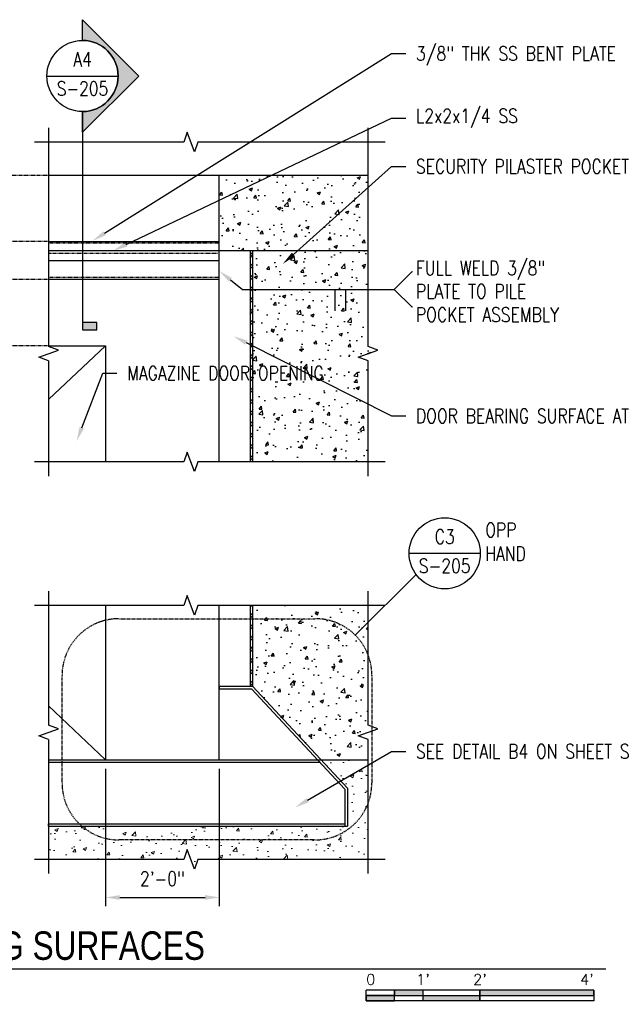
# Model space of a CAD drawing. Header units: inches. Extents: x 56 to 1759, y 30 to 684.
# Tile 6 of 12: x 385 to 512, y 477 to 684. Entities that reach past the tile are written whole.
import ezdxf
from ezdxf import colors
from ezdxf.entities.mleader import LeaderData, LeaderLine
from ezdxf.enums import TextEntityAlignment as Align
from ezdxf.math import Vec2, Vec3

# ---------------------------------------------------------------- set-up
doc = ezdxf.new("R2010")
doc.units = ezdxf.units.IN
doc.header["$MEASUREMENT"] = 0
doc.linetypes.add('Hidden 3_32_', pattern=[0.140625, 0.09375, -0.046875])
doc.linetypes.add('HIDDEN2', pattern=[0.1875, 0.125, -0.0625])
for name, color, linetype in [('A-DETL-HDLN', 90, 'Hidden 3_32_'), ('G-ANNO-REFR', 2, 'Continuous'), ('M-DETL-PATT', 1, 'Continuous'), ('S-ANNO-DIMS', 1, 'Continuous'), ('S-ANNO-NOTE', 2, 'Continuous'), ('S-ANNO-SYMB', 2, 'Continuous'), ('S-ANNO-TEXT', 2, 'Continuous'), ('S-ANNO-TITL', 2, 'Continuous'), ('S-DETL-LIGHT', 2, 'Continuous'), ('S-DETL-MEDM', 3, 'Continuous')]:
    doc.layers.add(name, color=color, linetype=linetype)
doc.layers.add('A-WALL-PATT', color=9, linetype='Continuous', lineweight=18, true_color=0x808080)
doc.styles.add('AEC_COMN_TITLE', font='romans.shx', dxfattribs={"width": 0.8, "height": 0.1875})
doc.styles.add('Annotative', font='romans.shx', dxfattribs={"width": 0.8, "height": 0.125})
doc.styles.add('Arial', font='romans.shx', dxfattribs={"width": 0.8})
doc.styles.add('ROMANS', font='romans.shx', dxfattribs={"width": 0.8})
doc.styles.add('Title', font='swiss.ttf')
doc.styles.add('TITLES', font='swiss.ttf', dxfattribs={"width": 0.8, "height": 0.25})
doc.dimstyles.new('Annotative', dxfattribs={"dimscale": 0, "dimtxt": 0.125, "dimasz": 0.125, "dimexe": 0.078125, "dimexo": 0.078125, "dimgap": 0.09, "dimtad": 1, "dimdec": 3, "dimzin": 3, "dimdsep": 46, "dimlunit": 4, "dimtxsty": 'Annotative', "dimcen": 0.09, "dimclrt": 2, "dimazin": 2, "dimtfac": 1, "dimtdec": 3, "dimtmove": 0, "dimatfit": 0, "dimfxl": 1, "dimfrac": 2, "dimtolj": 1, "dimtzin": 0, "dimarcsym": 0})

# ---------------------------------------------------------------- blocks, each defined once
blk = doc.blocks.new('*D60')
at = {"layer": 'Defpoints', "color": 0, "transparency": 16777216}
for p in [(402.77, 528.08), (426.77, 528.08), (426.77, 499.06)]:
    blk.add_point(p, dxfattribs=at)
at = {"layer": 'S-ANNO-DIMS', "color": 0, "lineweight": -2, "transparency": 16777216}
for p, q in [((402.77, 526.21), (402.77, 497.19)), ((426.77, 526.21), (426.77, 497.19)), ((405.77, 499.06), (423.77, 499.06))]:
    blk.add_line(p, q, dxfattribs=at)
at = {"layer": 'S-ANNO-DIMS', "color": 0, "transparency": 16777216}
for points in [[(405.77, 499.56), (405.77, 498.56), (402.77, 499.06)], [(423.77, 499.56), (423.77, 498.56), (426.77, 499.06)]]:
    blk.add_solid(points, dxfattribs=at)
at = {"layer": 'S-ANNO-DIMS', "color": 2, "lineweight": -3, "transparency": 16777216, "insert": (414.77, 503.01), "char_height": 3, "attachment_point": 5, "style": 'Annotative'}
blk.add_mtext('\\A1;2\'-0"', dxfattribs=at)
blk = doc.blocks.new('*U56')
for points in [[(-2, -0.2812), (-1.75, -0.2812), (-1.75, -0.2344), (-2, -0.2344)], [(-1.75, -0.2344), (-1.5, -0.2344), (-1.5, -0.1875), (-1.75, -0.1875)], [(-1.5, -0.2344), (-1, -0.2344), (-1, -0.2812), (-1.5, -0.2812)], [(-1, -0.2344), (0, -0.2344), (0, -0.1875), (-1, -0.1875)]]:
    blk.add_hatch(color=256).paths.add_polyline_path(points)
for p, q in [((0, -0.1875), (-2, -0.1875)), ((-2, -0.2812), (-2, -0.1875)), ((-2, -0.2344), (0, -0.2344)), ((-1.75, -0.2812), (-1.75, -0.1875)), ((-1.5, -0.2812), (-1.5, -0.1875)), ((-1, -0.2812), (-1, -0.1885)), ((0, -0.1875), (0, -0.2812)), ((0, -0.2812), (-2, -0.2812))]:
    blk.add_line(p, q)
at = {"flags": 128}
for points in [[(-2, -0.2812), (-1.75, -0.2812), (-1.75, -0.2344), (-2, -0.2344), (-2, -0.2812)], [(-1.75, -0.2344), (-1.5, -0.2344), (-1.5, -0.1875), (-1.75, -0.1875), (-1.75, -0.2344)], [(-1.5, -0.2344), (-1, -0.2344), (-1, -0.2812), (-1.5, -0.2812), (-1.5, -0.2344)], [(-1, -0.2344), (0, -0.2344), (0, -0.1875), (-1, -0.1875), (-1, -0.2344)]]:
    blk.add_lwpolyline(points, close=True, dxfattribs=at)
at = {"style": 'Arial'}
blk.add_text('0', height=0.0937, dxfattribs=at).set_placement((-2, -0.0937), align=Align.MIDDLE_LEFT)
for s, p in [("1'", (-1.5, -0.0937)), ("2'", (-1, -0.0937))]:
    blk.add_text(s, height=0.09375, dxfattribs=at).set_placement(p, align=Align.MIDDLE_CENTER)
blk.add_text("4'", height=0.09375, dxfattribs=at).set_placement((0, -0.0937), align=Align.MIDDLE_RIGHT)
blk = doc.blocks.new('*D62')
at = {"layer": 'Defpoints', "color": 0, "transparency": 16777216}
for p in [(378.38, 637.38), (390.77, 637.38), (366, 629.38)]:
    blk.add_point(p, dxfattribs=at)
at = {"layer": 'S-ANNO-DIMS', "color": 0, "lineweight": -2, "transparency": 16777216}
for p, q in [((378.38, 640.38), (378.38, 643.38)), ((378.38, 629.38), (378.38, 637.38)), ((378.38, 626.38), (378.38, 623.38))]:
    blk.add_line(p, q, dxfattribs=at)
at = {"layer": 'S-ANNO-DIMS', "color": 0, "transparency": 16777216}
for points in [[(377.88, 640.38), (378.88, 640.38), (378.38, 637.38)], [(377.88, 626.38), (378.88, 626.38), (378.38, 629.38)]]:
    blk.add_solid(points, dxfattribs=at)
at = {"layer": 'S-ANNO-DIMS', "color": 2, "transparency": 16777216, "insert": (374.44, 633.38), "char_height": 3, "attachment_point": 5, "rotation": 90, "style": 'Annotative', "bg_fill": 3, "box_fill_scale": 1.25, "bg_fill_color": 256, "bg_fill_true_color": 13158600, "bg_fill_transparency": 0}
blk.add_mtext('\\A1;8"', dxfattribs=at)
blk = doc.blocks.new('*U106')
blk.add_line((0, 0), (9.6222, 0))
blk.add_circle((-0.3126, 0), 0.3126)
at = {"style": 'Title'}
for tag, p, height in [('TITLE1', (0.2408, 0.3775), 0.25), ('SCALE', (0.25, -0.1768), 0.0984)]:
    blk.add_attdef(tag, p, '', height=height, dxfattribs=at)
blk.add_attdef('TITLE2', text='', height=0.25, dxfattribs=at).set_placement((0.2408, 0.3281), align=Align.TOP_LEFT)
blk.add_attdef('NUMBER', text='', height=0.25, dxfattribs=at).set_placement((-0.3126, 0), align=Align.MIDDLE_CENTER)
blk = doc.blocks.new('Detail Callout AEC')
at = {"color": 0, "linetype": 'ByBlock', "lineweight": -3, "transparency": 16777216}
blk.add_line((0.25, 0), (-0.25, 0), dxfattribs=at)
blk.add_circle((0, 0), 0.25, dxfattribs=at)
at = {"color": 0, "linetype": 'ByBlock', "lineweight": -3, "transparency": 16777216, "style": 'AEC_COMN_TITLE'}
for tag, p in [('VIEWNUMBER', (0, 0.0508)), ('SHEETNUMBER', (0, -0.1263))]:
    blk.add_attdef(tag, text='', height=0.0938, dxfattribs=at).set_placement(p, align=Align.CENTER)
blk = doc.blocks.new('*U109')
at = {"lineweight": -3}
h = blk.add_hatch(color=256, dxfattribs=at)
edge = h.paths.add_edge_path()
edge.add_line((0, 0.3125), (0, 0.4947))
edge.add_line((0, 0.4947), (0.4947, 0))
edge.add_line((0.4947, 0), (0, -0.4947))
edge.add_line((0, -0.4947), (0, -0.3125))
edge.add_arc((0, 0), 0.3125, 270, 450)
blk.add_hatch(color=256, dxfattribs=at).paths.add_polyline_path([(0, -2.1665), (0, -2.229), (0.125, -2.229), (0.125, -2.1665)])
for p, q in [((0.4947, 0), (0, 0.4947)), ((-0.3125, 0), (0.3125, 0)), ((0, -0.4947), (0.4947, 0))]:
    blk.add_line(p, q, dxfattribs=at)
at = {"linetype": 'Continuous', "lineweight": -3}
blk.add_line((0, -0.3125), (0, -2.229), dxfattribs=at)
at = {"lineweight": -3, "flags": 128}
blk.add_lwpolyline([(0, 0.3125), (0, 0.4947), (0.4947, 0), (0, -0.4947), (0, -0.3125, 1), (0, 0.3125)], format="xyb", close=True, dxfattribs=at)
blk.add_lwpolyline([(0.0156, 0.3125), (0.0156, 0.3125)], dxfattribs=at)
blk.add_lwpolyline([(0.0156, 0.3125), (0.0156, 0.3125)], dxfattribs=at)
blk.add_lwpolyline([(0, -2.1665), (0, -2.229), (0.125, -2.229), (0.125, -2.1665), (0, -2.1665)], close=True, dxfattribs=at)
at = {"lineweight": -3}
blk.add_circle((0, 0), 0.3125, dxfattribs=at)
at = {"linetype": 'Continuous', "lineweight": -3, "style": 'Arial'}
blk.add_attdef('X#', text='', height=0.0938, dxfattribs=at).set_placement((0, 0.0469), align=Align.BOTTOM_CENTER)
blk.add_attdef('X-###', text='', height=0.0938, dxfattribs=at).set_placement((0, -0.0469), align=Align.TOP_CENTER)

msp = doc.modelspace()

# ---------------------------------------------------------------- hatches: boundary and pattern name
at = {"layer": 'A-WALL-PATT', "lineweight": -3}
h = msp.add_hatch(dxfattribs=at)
h.set_pattern_fill('AR-CONC', color=8, style=0)
h.set_pattern_definition([(50, (-2293.738, 93.329), (7.172602, -0.627521), [0.75, -8.25]), (355, (-2293.738, 93.329), (-1.387513, 7.521921), [0.6, -6.6]), (100.45144, (-2293.1405, 93.277), (5.785088, 6.8944), [0.637402, -7.011421]), (46.1842, (-2293.738, 95.329), (10.672413, -1.655193), [1.125, -12.375]), (96.63564, (-2292.849, 95.191), (9.34662, 9.741186), [0.956103, -10.517138]), (351.18416, (-2293.738, 95.329), (9.34662, 9.741186), [0.9, -9.9]), (21, (-2292.738, 94.829), (5.96907, -4.026189), [0.75, -8.25]), (326, (-2292.738, 94.829), (2.433153, 7.2515), [0.6, -6.6]), (71.45144, (-2292.241, 94.4935), (8.402224, 3.225312), [0.637402, -7.011421]), (37.5, (-2293.7382, 93.329), (0.1215986, 3.3289385), [0, -6.52, 0, -6.7, 0, -6.625]), (7.5, (-2293.7382, 93.329), (2.6306954, 3.944117), [0, -3.82, 0, -6.37, 0, -2.525]), (327.5, (-2295.9682, 93.329), (5.3382244, -0.2255487), [0, -2.5, 0, -7.8, 0, -10.35]), (317.5, (-2296.968, 93.329), (5.831862, 1.00105), [0, -3.25, 0, -5.18, 0, -7.35])])
h.paths.add_polyline_path([(433.7696, 543.58), (448.1882, 528.08), (458.1446, 528.08), (458.1446, 560.6343), (433.7696, 560.6343)])
h.paths.add_polyline_path([(433.7696, 590.9176), (458.1446, 590.9176), (458.1446, 612.2008), (456.084, 612.9508), (460.2052, 614.4508), (458.1446, 615.2008), (458.1446, 651.3808), (426.7696, 651.3808), (426.7696, 635.3808), (433.7696, 635.3808)])
at = {"layer": 'A-WALL-PATT'}
h = msp.add_hatch(dxfattribs=at)
h.set_pattern_fill('AR-CONC', color=8, style=0)
h.set_pattern_definition([(50, (157.0557, -32.857), (7.1726, -0.62752), [0.75, -8.25]), (355, (157.056, -32.857), (-1.38751, 7.52192), [0.6, -6.6]), (100.4514, (157.6534, -32.909), (5.78509, 6.8944), [0.6374, -7.01142]), (46.1842, (157.056, -30.857), (10.67241, -1.65519), [1.125, -12.375]), (96.6356, (157.945, -30.995), (9.34662, 9.74119), [0.9561, -10.51714]), (351.1842, (157.056, -30.857), (9.34662, 9.74119), [0.9, -9.9]), (21, (158.0557, -31.357), (5.96907, -4.02619), [0.75, -8.25]), (326, (158.056, -31.357), (2.43315, 7.2515), [0.6, -6.6]), (71.4514, (158.553, -31.6924), (8.40222, 3.22531), [0.6374, -7.01142]), (37.5, (157.0557, -32.8568), (0.121599, 3.328939), [0, -6.52, 0, -6.7, 0, -6.625]), (7.5, (157.0557, -32.857), (2.630695, 3.944117), [0, -3.82, 0, -6.37, 0, -2.525]), (327.5, (154.8257, -32.8568), (5.338224, -0.225549), [0, -2.5, 0, -7.8, 0, -10.35]), (317.5, (153.8257, -32.857), (5.83186, 1.00105), [0, -3.25, 0, -5.18, 0, -7.35])])
h.paths.add_polyline_path([(390.7696, 507.08), (390.7696, 514.08), (453.7696, 514.08), (453.7696, 522.08), (448.1882, 528.08), (458.1446, 528.08), (458.1446, 507.08), (422.2696, 507.08), (421.5196, 505.0194), (420.0196, 509.1406), (419.2696, 507.08)])
at = {"layer": 'M-DETL-PATT', "lineweight": -3}
h = msp.add_hatch(dxfattribs=at)
h.set_pattern_fill('FP_2', color=8, style=0, pattern_type=2)
h.set_pattern_definition([(45, (-2293.7382, 93.329), (-1.1879394, 1.1879394), []), (45, (-2293.7382, 95.129), (-1.1879394, 1.1879394), [])])
h.paths.add_polyline_path([(433.2696, 543.58), (433.7696, 543.58), (433.7696, 560.6343), (433.2696, 560.6343)])
h.paths.add_polyline_path([(433.2696, 590.9176), (433.7696, 590.9176), (433.7696, 635.3808), (433.2696, 635.3808)])

# ---------------------------------------------------------------- linework, layer by layer
at = {"layer": 'A-DETL-HDLN', "lineweight": -3}
for p, q in [((426.7696, 637.0058), (390.7696, 637.0058)), ((390.7696, 634.8808), (426.7696, 634.8808)), ((426.7696, 629.7558), (390.7696, 629.7558))]:
    msp.add_line(p, q, dxfattribs=at)
at = {"layer": 'S-ANNO-DIMS', "linetype": 'Hidden 3_32_'}
for p, q in [((365.9954, 651.3808), (390.7696, 651.3808)), ((390.7696, 637.3808), (365.9954, 637.3808)), ((390.7696, 629.3808), (365.9954, 629.3808)), ((390.7696, 615.3808), (365.9954, 615.3808))]:
    msp.add_line(p, q, dxfattribs=at)
at = {"layer": 'S-ANNO-SYMB', "lineweight": -3}
for p, q in [((451.1091, 627.2627), (451.1091, 622.7627)), ((453.3591, 627.2627), (453.3591, 622.7627))]:
    msp.add_line(p, q, dxfattribs=at)
at = {"layer": 'S-ANNO-SYMB'}
msp.add_line((455.4526, 554.3489), (468.2646, 567.1609), dxfattribs=at)
at = {"layer": 'S-ANNO-SYMB', "linetype": 'HIDDEN2'}
msp.add_lwpolyline([(405.6069, 557.8351), (446.9388, 557.8351, -0.41896326), (458.9388, 545.8351), (458.9388, 523.1966, -0.41421356), (446.9388, 511.1966), (405.6069, 511.1966, -0.41421356), (393.6069, 523.1966), (393.6069, 545.8351, -0.41421356)], format="xyb", close=True, dxfattribs=at)
at = {"layer": 'S-DETL-LIGHT', "lineweight": -3}
for p, q in [((390.7696, 661.3238), (390.7696, 615.2008)), ((420.0196, 660.3844), (419.2696, 658.3238)), ((421.5196, 656.2632), (420.0196, 660.3844)), ((458.1446, 615.2008), (458.1446, 661.3238)), ((419.2696, 658.3238), (387.7696, 658.3238)), ((422.2696, 658.3238), (421.5196, 656.2632)), ((461.7696, 658.3238), (422.2696, 658.3238)), ((426.7696, 590.9176), (426.7696, 651.3808)), ((458.1446, 635.3808), (390.7696, 635.3808)), ((433.2696, 635.3808), (433.2696, 590.9176)), ((433.7696, 635.3808), (433.7696, 590.9176)), ((390.7696, 633.3808), (426.7696, 633.3808)), ((392.8302, 614.4508), (390.7696, 615.2008)), ((460.2052, 614.4508), (458.1446, 615.2008)), ((388.709, 612.9508), (392.8302, 614.4508)), ((390.7696, 612.2008), (388.709, 612.9508)), ((456.084, 612.9508), (460.2052, 614.4508)), ((458.1446, 612.2008), (456.084, 612.9508)), ((390.7696, 612.2008), (390.7696, 587.9176)), ((458.1446, 587.9176), (458.1446, 612.2008)), ((420.0196, 592.9782), (419.2696, 590.9176)), ((421.5196, 588.8569), (420.0196, 592.9782)), ((419.2696, 590.9176), (387.7696, 590.9176)), ((422.2696, 590.9176), (421.5196, 588.8569)), ((461.7696, 590.9176), (422.2696, 590.9176)), ((390.7696, 563.6343), (390.7696, 535.3572)), ((420.0196, 562.695), (419.2696, 560.6343)), ((421.5196, 558.5737), (420.0196, 562.695)), ((458.1446, 535.3572), (458.1446, 563.6343)), ((419.2696, 560.6343), (387.7696, 560.6343)), ((422.2696, 560.6343), (421.5196, 558.5737)), ((461.7696, 560.6343), (422.2696, 560.6343)), ((426.7696, 528.08), (426.7696, 560.6343)), ((433.2696, 560.6343), (433.2696, 543.58)), ((433.7696, 560.6343), (433.7696, 543.58)), ((388.709, 533.1072), (392.8302, 534.6072)), ((392.8302, 534.6072), (390.7696, 535.3572)), ((456.084, 533.1072), (460.2052, 534.6072)), ((460.2052, 534.6072), (458.1446, 535.3572)), ((390.7696, 532.3572), (388.709, 533.1072)), ((390.7696, 532.3572), (390.7696, 504.08)), ((458.1446, 532.3572), (456.084, 533.1072)), ((458.1446, 504.08), (458.1446, 532.3572)), ((420.0196, 509.1406), (419.2696, 507.08)), ((421.5196, 505.0194), (420.0196, 509.1406)), ((419.2696, 507.08), (387.7696, 507.08)), ((422.2696, 507.08), (421.5196, 505.0194)), ((461.7696, 507.08), (422.2696, 507.08))]:
    msp.add_line(p, q, dxfattribs=at)
at = {"layer": 'S-DETL-LIGHT'}
for p, q in [((426.7696, 543.58), (433.7696, 543.58)), ((426.7696, 543.58), (426.7696, 543.08)), ((426.7696, 543.08), (433.5282, 543.08)), ((433.5282, 543.08), (453.2696, 521.8575)), ((433.7696, 543.58), (453.7696, 522.08)), ((453.2696, 521.8575), (453.2696, 514.08)), ((453.7696, 522.08), (453.7696, 514.08)), ((390.7696, 514.58), (453.2696, 514.58)), ((390.7696, 514.08), (390.7696, 514.58)), ((390.7696, 514.08), (453.7696, 514.08))]:
    msp.add_line(p, q, dxfattribs=at)
at = {"layer": 'S-DETL-MEDM', "lineweight": -3}
for p, q in [((390.7696, 651.3808), (458.1446, 651.3808)), ((390.7696, 637.3808), (426.7696, 637.3808)), ((426.7696, 629.3808), (390.7696, 629.3808)), ((390.7696, 615.3808), (402.7696, 615.3808)), ((402.7696, 615.3808), (390.7696, 604.0246)), ((402.7696, 615.3808), (402.7696, 590.9176)), ((402.7696, 560.6343), (402.7696, 528.08)), ((402.7696, 528.08), (390.7696, 539.4363))]:
    msp.add_line(p, q, dxfattribs=at)
at = {"layer": 'S-DETL-MEDM'}
for p, q in [((390.7696, 528.08), (458.1446, 528.08)), ((390.7696, 527.58), (447.9465, 527.58))]:
    msp.add_line(p, q, dxfattribs=at)

# ---------------------------------------------------------------- block references
at = {"layer": 'G-ANNO-REFR'}
ref = msp.add_blockref('Detail Callout AEC', (474.3016, 571.6111), dxfattribs=dict(at, xscale=30, yscale=30, zscale=30))
ref.add_attrib('VIEWNUMBER', 'C3', dxfattribs={"layer": 'S-ANNO-TEXT', "color": 1, "transparency": 16777216, "height": 3.00001, "style": 'ROMANS', "width": 0.8}).set_placement((474.3016, 572.7361), align=Align.BOTTOM_CENTER)
ref.add_attrib('SHEETNUMBER', 'S-205', dxfattribs={"layer": 'S-ANNO-TEXT', "color": 1, "transparency": 16777216, "height": 3.00001, "style": 'ROMANS', "width": 0.8}).set_placement((474.3016, 567.4836), align=Align.CENTER)
at = {"layer": 'S-ANNO-SYMB', "lineweight": -3, "xscale": 24, "yscale": 24, "zscale": 24}
msp.add_blockref('*U56', (505.7404, 484.0301), dxfattribs=at)
at = {"layer": 'S-ANNO-TITL'}
ref = msp.add_blockref('*U106', (277.326, 484.0301), dxfattribs=dict(at, xscale=24, yscale=24, zscale=24))
ref.add_attrib('SCALE', 'SCALE: 1/2" = 1\'-0"', dxfattribs={"layer": '0', "height": 3, "style": 'Annotative', "width": 0.796875}).set_placement((283.326, 479.7876), align=Align.MIDDLE_LEFT)
ref.add_attrib('NUMBER', 'A1', dxfattribs={"layer": '0', "height": 6, "style": 'TITLES', "width": 0.796875}).set_placement((269.8248, 484.0301), align=Align.MIDDLE_CENTER)
ref.add_attrib('TITLE2', 'ELEVATION OF DOOR BEARING SURFACES', dxfattribs={"layer": '0', "height": 6, "style": 'TITLES', "width": 0.796875}).set_placement((283.106, 491.9051), align=Align.TOP_LEFT)

# ---------------------------------------------------------------- texts
at = {"layer": 'S-ANNO-NOTE', "insert": (482.8612, 578.0523), "char_height": 3, "width": 6.036999, "attachment_point": 1, "style": 'Annotative'}
msp.add_mtext('OPP HAND', dxfattribs=at)

# ---------------------------------------------------------------- dimensions: what is measured, and where the dimension line sits
at = {"layer": 'S-ANNO-DIMS', "lineweight": -3}
dim = msp.add_linear_dim(base=(426.7696, 499.0631), p1=(402.7696, 528.08), p2=(426.7696, 528.08), dimstyle='Annotative', override={"dimpost": '\\X'}, dxfattribs=at)
dim.commit()
dim.dimension.update_dxf_attribs({"geometry": '*D60', "text_midpoint": (414.7696, 499.0631), "dimtype": 160})

# ---------------------------------------------------------------- leaders
at = {"layer": 'S-ANNO-NOTE', "lineweight": -3}
ml = msp.add_multileader_mtext('Standard', dxfattribs=at)
ml.set_content('\\A1;3/8" THK SS BENT PLATE', color=256, style='Annotative')
ml.set_leader_properties(color=1, linetype='ByLayer', lineweight=-1)
ml.build(insert=Vec2(0, 0))
ml.multileader.update_dxf_attribs({"text_right_attachment_type": 3, "dogleg_length": 0.125, "arrow_head_size": 3, "scale": 24})
ctx = ml.context
ctx.base_point, ctx.scale, ctx.char_height, ctx.arrow_head_size, ctx.landing_gap_size, ctx.plane_origin = Vec3(466.0822, 677.0106), 24, 3, 3, 2.1562, Vec3(416.3996, 663.0846)
ctx.right_attachment = 3
notes = []
notes.append((ctx, [(0, (1, 1, 0), (463.0822, 677.0106), (1, 0), 3, [(0, [(400.029, 637.5035)], 0, [])])]))
ctx.mtext.insert, ctx.mtext.width, ctx.mtext.defined_height, ctx.mtext.flow_direction = Vec3(468.2384, 678.5106), 42.524264, 13.2589, 5
ml = msp.add_multileader_mtext('Standard', dxfattribs=at)
ml.set_content('\\A1;3/8" THK SS BENT PLATE', color=256, style='Annotative')
ml.set_leader_properties(color=1, linetype='ByLayer', lineweight=-1)
ml.build(insert=Vec2(0, 0))
ml.multileader.update_dxf_attribs({"text_right_attachment_type": 3, "dogleg_length": 0.125, "arrow_head_size": 3, "scale": 24})
ctx = ml.context
ctx.base_point, ctx.scale, ctx.char_height, ctx.arrow_head_size, ctx.landing_gap_size, ctx.plane_origin = Vec3(270.2244, 674.0296), 24, 3, 3, 2.1562, Vec3(352.6291, 679.4603)
ctx.right_attachment = 3
notes.append((ctx, [(1, (1, 1, 0), (325.8798, 673.4582), (-1, 0), 3, [(0, [(364.5934, 637.5035)], 0, [])])]))
ctx.mtext.insert, ctx.mtext.width, ctx.mtext.defined_height, ctx.mtext.flow_direction = Vec3(272.3807, 676.0296), 61.961833, 17.6496, 5
ml = msp.add_multileader_mtext('Standard', dxfattribs=at)
ml.set_content('\\A1;L2x2x1/4 SS', color=256, style='Annotative')
ml.set_leader_properties(color=1, linetype='ByLayer', lineweight=-1)
ml.build(insert=Vec2(0, 0))
ml.multileader.update_dxf_attribs({"text_right_attachment_type": 3, "dogleg_length": 0.125, "arrow_head_size": 3, "scale": 24})
ctx = ml.context
ctx.base_point, ctx.scale, ctx.char_height, ctx.arrow_head_size, ctx.landing_gap_size, ctx.plane_origin = Vec3(260.1673, 665.0982), 24, 3, 3, 2.1562, Vec3(355.7498, 663.6565)
ctx.right_attachment = 3
notes.append((ctx, [(1, (1, 1, 0), (291.1369, 664.5267), (-1, 0), 3, [(0, [(361.6174, 635.4425)], 0, [])])]))
ctx.mtext.insert, ctx.mtext.width, ctx.mtext.flow_direction = Vec3(262.3235, 667.0982), 25.323887, 5
ml = msp.add_multileader_mtext('Standard', dxfattribs=at)
ml.set_content('\\A1;L2x2x1/4 SS', color=256, style='Annotative')
ml.set_leader_properties(color=1, linetype='ByLayer', lineweight=-1)
ml.build(insert=Vec2(0, 0))
ml.multileader.update_dxf_attribs({"text_right_attachment_type": 3, "dogleg_length": 0.125, "arrow_head_size": 3, "scale": 24})
ctx = ml.context
ctx.base_point, ctx.scale, ctx.char_height, ctx.arrow_head_size, ctx.landing_gap_size, ctx.plane_origin = Vec3(466.0822, 663.3615), 24, 3, 3, 2.1562, Vec3(420.816, 661.0236)
ctx.right_attachment = 3
notes.append((ctx, [(0, (1, 1, 0), (463.0822, 663.3615), (1, 0), 3, [(0, [(404.4455, 635.4425)], 0, [])])]))
ctx.mtext.insert, ctx.mtext.width, ctx.mtext.flow_direction = Vec3(468.2384, 665.3615), 25.323887, 5
ml = msp.add_multileader_mtext('Standard', dxfattribs=at)
ml.set_content('SECURITY PILASTER POCKET WELDMENT', color=256, style='Annotative')
ml.set_leader_properties(color=1, linetype='ByLayer', lineweight=-1)
ml.build(insert=Vec2(0, 0))
ml.multileader.update_dxf_attribs({"text_right_attachment_type": 3, "dogleg_length": 0.125, "arrow_head_size": 3, "scale": 24})
ctx = ml.context
ctx.base_point, ctx.scale, ctx.char_height, ctx.arrow_head_size, ctx.landing_gap_size, ctx.plane_origin = Vec3(466.0822, 653.199), 24, 3, 3, 2.1562, Vec3(424.3996, 650.3741)
ctx.right_attachment = 3
notes.append((ctx, [(0, (1, 1, 0), (463.0822, 653.199), (1, 0), 3, [(0, [(440.1603, 632.6403)], 0, [])])]))
ctx.mtext.insert, ctx.mtext.width, ctx.mtext.flow_direction = Vec3(468.2384, 654.699), 39.6795, 5
ml = msp.add_multileader_mtext('Standard', dxfattribs=at)
ml.set_content('', color=256, style='Annotative')
ml.set_leader_properties(color=256, linetype='ByLayer', lineweight=-1)
ml.build(insert=Vec2(0, 0))
ml.multileader.update_dxf_attribs({"text_right_attachment_type": 3, "dogleg_length": 0.125, "arrow_head_size": 3, "scale": 24})
ctx = ml.context
ctx.base_point, ctx.scale, ctx.char_height, ctx.arrow_head_size, ctx.landing_gap_size, ctx.plane_origin = Vec3(463.6706, 627.2627), 24, 3, 3, 2.1562, Vec3(427.0955, 632.2475)
ctx.right_attachment = 3
notes.append((ctx, [(0, (1, 1, 0), (431.674, 627.2627), (1, 0), 31.9966, [(0, [(426.7696, 631.1413)], 0, [])])]))
ctx.mtext.insert, ctx.mtext.flow_direction = Vec3(465.8268, 628.7627), 5
ml = msp.add_multileader_mtext('Standard', dxfattribs=at)
ml.set_content('\\A1;DOOR BEARING SURFACE AT HEADER BEAM', color=256, style='Annotative')
ml.set_leader_properties(color=1, lineweight=-1)
ml.build(insert=Vec2(0, 0))
ml.multileader.update_dxf_attribs({"text_right_attachment_type": 3, "dogleg_length": 0.125, "arrow_head_size": 3, "scale": 24})
ctx = ml.context
ctx.base_point, ctx.scale, ctx.char_height, ctx.arrow_head_size, ctx.landing_gap_size, ctx.plane_origin = Vec3(260.1673, 626.4551), 24, 3, 3, 2.1562, Vec3(377.0346, 656.3072)
ctx.right_attachment = 3
notes.append((ctx, [(1, (1, 1, 0), (312.1655, 621.4551), (-1, 0), 3, [(0, [(355.0646, 629.3927)], 0, [])])]))
ctx.mtext.insert, ctx.mtext.width, ctx.mtext.flow_direction = Vec3(262.3235, 627.9551), 47.659551, 5
ml = msp.add_multileader_mtext('Standard', dxfattribs=at)
ml.set_content('DOOR BEARING SURFACE AT HEADER BEAM', color=256, style='Annotative')
ml.set_leader_properties(color=1, lineweight=-1)
ml.build(insert=Vec2(0, 0))
ml.multileader.update_dxf_attribs({"text_right_attachment_type": 3, "dogleg_length": 0.125, "arrow_head_size": 3, "scale": 24})
ctx = ml.context
ctx.base_point, ctx.scale, ctx.char_height, ctx.arrow_head_size, ctx.landing_gap_size, ctx.plane_origin = Vec3(466.0822, 600.5918), 24, 3, 3, 2.1562, Vec3(424.3996, 603.8432)
ctx.right_attachment = 3
notes.append((ctx, [(0, (1, 1, 0), (463.0822, 600.5918), (1, 0), 3, [(0, [(429.777, 617.3927)], 0, [])])]))
ctx.mtext.insert, ctx.mtext.width, ctx.mtext.flow_direction = Vec3(468.2384, 602.0918), 30.855573, 5
ml = msp.add_multileader_mtext('Standard', dxfattribs=at)
ml.set_content('\\A1;BOT OF HEADER BEAM', color=256, style='Annotative')
ml.set_leader_properties(color=1, lineweight=-1)
ml.build(insert=Vec2(0, 0))
ml.multileader.update_dxf_attribs({"text_right_attachment_type": 3, "dogleg_length": 0.125, "arrow_head_size": 3, "scale": 24})
ctx = ml.context
ctx.base_point, ctx.scale, ctx.char_height, ctx.arrow_head_size, ctx.landing_gap_size, ctx.plane_origin = Vec3(260.1673, 600.9958), 24, 3, 3, 2.1562, Vec3(377.0346, 635.8249)
ctx.right_attachment = 3
notes.append((ctx, [(1, (1, 1, 0), (308.1655, 600.9958), (-1, 0), 3, [(0, [(359.9954, 615.3808)], 0, [])])]))
ctx.mtext.insert, ctx.mtext.width, ctx.mtext.defined_height, ctx.mtext.flow_direction = Vec3(262.3235, 602.4958), 43.226286, 6.5, 5
ml = msp.add_multileader_mtext('Standard', dxfattribs=at)
ml.set_content('\\A1;MAGAZINE DOOR OPENING', color=256, style='Annotative')
ml.set_leader_properties(color=1, linetype='ByLayer', lineweight=-1)
ml.build(insert=Vec2(0, 0))
ml.multileader.update_dxf_attribs({"text_right_attachment_type": 3, "dogleg_length": 0.125, "arrow_head_size": 3, "scale": 24})
ctx = ml.context
ctx.base_point, ctx.scale, ctx.char_height, ctx.arrow_head_size, ctx.landing_gap_size, ctx.plane_origin = Vec3(405.1885, 609.5972), 24, 3, 3, 2.1562, Vec3(420.816, 615.7799)
ctx.right_attachment = 3
notes.append((ctx, [(0, (1, 1, 0), (402.1885, 609.5972), (1, 0), 3, [(0, [(396.6879, 595.3008)], 0, [])])]))
ctx.mtext.insert, ctx.mtext.width, ctx.mtext.flow_direction = Vec3(407.3448, 611.0972), 15.489223, 5
ml = msp.add_multileader_mtext('Standard', dxfattribs=at)
ml.set_content('\\A1;MAGAZINE DOOR OPENING', color=256, style='Annotative')
ml.set_leader_properties(color=1, lineweight=-1)
ml.build(insert=Vec2(0, 0))
ml.multileader.update_dxf_attribs({"text_right_attachment_type": 3, "dogleg_length": 0.125, "arrow_head_size": 3, "scale": 24})
ctx = ml.context
ctx.base_point, ctx.scale, ctx.char_height, ctx.arrow_head_size, ctx.landing_gap_size, ctx.plane_origin = Vec3(260.1673, 585.7154), 24, 3, 3, 2.1562, Vec3(379.122, 615.7799)
ctx.right_attachment = 3
notes.append((ctx, [(1, (1, 1, 0), (296.0512, 580.7154), (-1, 0), 3, [(0, [(358.4497, 599.8366)], 0, [])])]))
ctx.mtext.insert, ctx.mtext.width, ctx.mtext.flow_direction = Vec3(262.3235, 587.2154), 39.705506, 5
ml = msp.add_multileader_mtext('Standard', dxfattribs=at)
ml.set_content('SEE DETAIL B4 ON SHEET S-506 FOR PLATE PLOW ISOMETRIC VIEW. SEE DETAIL A4 ON SHEET S-506 FOR PLATE PLOW LAYOUT ', color=256, style='Annotative')
ml.set_leader_properties(color=1, linetype='ByLayer', lineweight=-1)
ml.build(insert=Vec2(0, 0))
ml.multileader.update_dxf_attribs({"text_right_attachment_type": 3, "dogleg_length": 0.125, "arrow_head_size": 3, "scale": 24})
ctx = ml.context
ctx.base_point, ctx.scale, ctx.char_height, ctx.arrow_head_size, ctx.landing_gap_size, ctx.plane_origin = Vec3(466.0822, 529.8639), 24, 3, 3, 2.1562, Vec3(427.0148, 535.7763)
ctx.right_attachment = 3
notes.append((ctx, [(0, (1, 1, 0), (463.0822, 529.8639), (1, 0), 3, [(0, [(442.7755, 518.0425)], 0, [])])]))
ctx.mtext.insert, ctx.mtext.width, ctx.mtext.flow_direction = Vec3(468.2384, 531.3639), 45.06659, 5
for ctx, leaders in notes:
    for number, flags, end, landing, length, lines in leaders:
        leader = LeaderData()
        leader.index, (leader.has_last_leader_line, leader.has_dogleg_vector, leader.attachment_direction) = number, flags
        leader.last_leader_point, leader.dogleg_vector, leader.dogleg_length = Vec3(end), Vec3(landing), length
        for number, points, colour, breaks in lines:
            line = LeaderLine()
            line.index, line.vertices, line.color, line.breaks = number, Vec3.list(points), colors.encode_raw_color(colour), breaks
            leader.lines.append(line)
        ctx.leaders.append(leader)

# ---------------------------------------------------------------- next in the draw order: texts
at = {"layer": 'S-ANNO-NOTE', "lineweight": -3, "insert": (507.7874, 626.8511), "char_height": 3, "width": 39.548976, "attachment_point": 6, "line_spacing_factor": 0.981704, "style": 'Annotative', "bg_fill": 3, "box_fill_scale": 1.25, "bg_fill_color": 256, "bg_fill_true_color": 13158600, "bg_fill_transparency": 0}
msp.add_mtext('\\pxql,t3.2,6.4,9.6,12.8,16,19.2,22.4,25.6,28.8,32,35.2,38.4,41.6,44.8,48,51.2,54.4,57.6,60.8,64,67.2,70.4,73.6,76.8,80,83.2,86.4,89.6,92.8,96,99.2,102.4;FULL WELD 3/8" PLATE TO PILE POCKET ASSEMBLY', dxfattribs=at)

# ---------------------------------------------------------------- next in the draw order: dimensions: what is measured, and where the dimension line sits
at = {"layer": 'S-ANNO-DIMS'}
dim = msp.add_linear_dim(base=(378.3825, 637.3808), p1=(365.9954, 629.3808), p2=(390.7696, 637.3808), angle=90, dimstyle='Annotative', override={"dimpost": '\\X', "dimse1": 1, "dimse2": 1, "dimtfill": 1}, dxfattribs=at)
dim.commit()
dim.dimension.update_dxf_attribs({"geometry": '*D62', "text_midpoint": (378.3825, 633.3808), "dimtype": 160})

# ---------------------------------------------------------------- next in the draw order: linework, layer by layer
at = {"layer": 'S-ANNO-SYMB', "lineweight": -3}
for p, q in [((467.4206, 631.0127), (463.6706, 627.2627)), ((463.6706, 627.2627), (467.4206, 623.5127))]:
    msp.add_line(p, q, dxfattribs=at)

# ---------------------------------------------------------------- next in the draw order: block references
ref = msp.add_blockref('*U109', (397.9227, 672.2606), dxfattribs=dict(at, xscale=24, yscale=24, zscale=24))
ref.add_attrib('X-###', 'S-205', dxfattribs={"layer": 'S-ANNO-TEXT', "color": 1, "linetype": 'Continuous', "lineweight": -2, "height": 3, "style": 'ROMANS', "width": 0.796875}).set_placement((397.9227, 671.1356), align=Align.TOP_CENTER)
ref.add_attrib('X#', 'A4', dxfattribs={"layer": 'S-ANNO-TEXT', "color": 1, "linetype": 'Continuous', "lineweight": -2, "height": 3, "style": 'ROMANS', "width": 0.796875}).set_placement((397.9227, 673.3856), align=Align.BOTTOM_CENTER)

doc.saveas('drawing.dxf')
